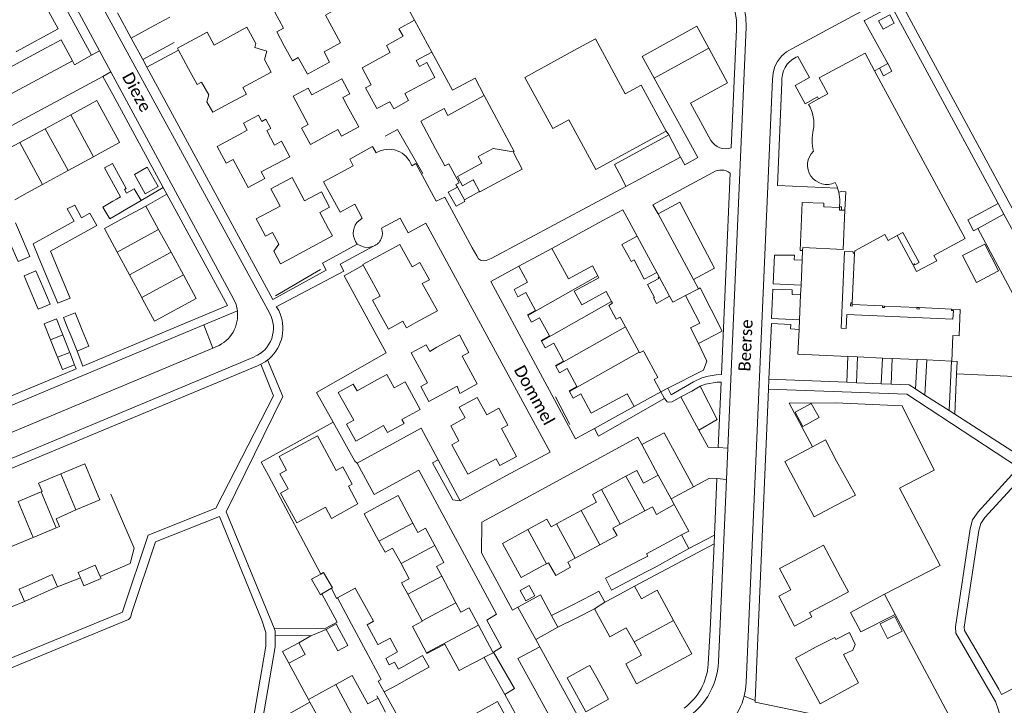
# Model space of a CAD drawing. Extents: x 177628 to 188968, y 384226 to 390673.
# Tile 165 of 256: x 183794 to 183999, y 385150 to 385293. Entities that reach past the tile are written whole.
import ezdxf

# ---------------------------------------------------------------- set-up
doc = ezdxf.new("R2010")
doc.units = 0
for name, color, linetype, lineweight in [('B01_D', 14, 'Continuous', 9), ('B01_F', 14, 'Continuous', 9), ('B01_T', 14, 'Continuous', 9), ('B02_F', 14, 'Continuous', 9), ('B02_T', 14, 'Continuous', 9), ('B07_D', 14, 'Continuous', 9), ('B11_F', 14, 'Continuous', 9), ('B11_S', 14, 'Continuous', 9), ('B14_F', 14, 'Continuous', 9), ('B17_T', 14, 'Continuous', 9), ('T01_F', 253, 'Continuous', 9), ('T01_T', 253, 'Continuous', 9), ('T02_T', 253, 'RASTER', 9), ('T03_F', 253, 'Continuous', 9), ('T03_T', 253, 'Continuous', 9), ('T04_F', 253, 'HAAG', 9), ('T04_T', 253, 'HAAG', 9), ('T05_F', 253, 'Continuous', 9), ('T05_T', 253, 'Continuous', 9), ('T22_F', 253, 'Continuous', 9), ('T22_T', 253, 'Continuous', 9), ('V00_F', 8, 'Continuous', 9), ('V00_T', 8, 'Continuous', 9), ('Z06', 7, 'Continuous', 9)]:
    doc.layers.add(name, color=color, linetype=linetype, lineweight=lineweight)
doc.styles.add('Legend', font='calibri.ttf')
doc.linetypes.add('HAAG', pattern='A,4,-1,[5,TOPOCAD.SHX,S=0.35,R=0,X=-0.35,Y=-0.35],-1', length=6)
doc.linetypes.add('RASTER', pattern='A,4,-1,[4,TOPOCAD.SHX,S=0.5,R=0,X=-0.5,Y=0],-1', length=6)

msp = doc.modelspace()

# ---------------------------------------------------------------- linework, layer by layer
at = {"layer": 'B01_D', "linetype": 'Continuous'}
for points in [[(183803.003, 385198.536), (183807.996, 385200.616), (183811.104, 385193.158), (183806.488, 385191.235)], [(183798.902, 385194.835), (183799.084, 385194.911), (183798.377, 385196.608), (183803.003, 385198.536)], [(183794.093, 385192.832), (183798.902, 385194.835)]]:
    msp.add_lwpolyline(points, dxfattribs=at)
at = {"layer": 'B01_F', "linetype": 'Continuous'}
for points in [[(183885.425, 385258.16), (183885.128, 385258.7), (183885.793, 385259.066)], [(183890.061, 385257.24), (183886.892, 385255.498), (183885.425, 385258.16)], [(183802.264, 385222.927), (183800.876, 385226.386)], [(183803.418, 385227.456), (183804.819, 385223.923)]]:
    msp.add_lwpolyline(points, dxfattribs=at)
at = {"layer": 'B01_T', "linetype": 'Continuous'}
for points in [[(183857.443, 385303.393), (183859.75, 385299.118), (183857.667, 385297.995), (183859.439, 385294.711), (183857.987, 385293.927), (183861.117, 385288.127), (183857.713, 385286.29)], [(183799.742, 385296.01), (183802.436, 385291.097), (183793.778, 385286.351), (183793.724, 385286.449)], [(183849.312, 385291.185), (183847.51, 385294.511), (183850.639, 385296.205)], [(183817.599, 385289.142), (183814.744, 385294.408)], [(183822.519, 385291.823), (183817.599, 385289.142)], [(183840.262, 385290.623), (183834.87, 385287.686), (183833.414, 385290.377), (183831.783, 385289.495)], [(183827.449, 385286.638), (183827.234, 385287.036), (183831.783, 385289.495)], [(183874.147, 385289.512), (183870.666, 385287.612), (183871.468, 385286.143), (183865.614, 385282.948), (183867.531, 385279.436)], [(183928.859, 385269.761), (183923.669, 385279.362), (183920.312, 385277.548), (183914.13, 385288.985), (183909.627, 385286.551)], [(183829.556, 385282.741), (183827.449, 385286.638)], [(183852.368, 385285.105), (183851.125, 385284.432), (183849.438, 385287.545)], [(183909.627, 385286.551), (183899.463, 385280.947), (183902.954, 385274.654)], [(183960.528, 385276.502), (183962.465, 385277.56), (183960.662, 385280.887), (183970.192, 385286.032)], [(183972.17, 385282.367), (183970.192, 385286.032)], [(183841.618, 385277.484), (183840.858, 385278.89), (183846.723, 385282.06), (183845.312, 385284.671)], [(183875.293, 385276.19), (183874.526, 385277.606), (183880.75, 385280.975), (183879.066, 385284.085), (183877.555, 385283.267)], [(183876.89, 385284.487), (183877.555, 385283.267)], [(183829.556, 385282.741), (183831.328, 385279.463), (183832.216, 385279.956), (183833.752, 385277.318), (183833.344, 385275.914), (183834.585, 385273.757), (183838.074, 385275.606)], [(183984.484, 385243.972), (183990.993, 385247.503), (183972.17, 385282.367)], [(183853.034, 385270.413), (183854.426, 385271.161), (183851.271, 385277.04), (183854.403, 385278.721), (183855.153, 385277.323), (183861.381, 385280.666), (183863.047, 385277.562), (183861.626, 385276.799), (183862.502, 385275.075)], [(183871.412, 385275.91), (183868.698, 385274.483), (183866.348, 385278.79), (183867.531, 385279.436)], [(183810.703, 385275.763), (183810.5, 385276.137), (183805.041, 385273.176)], [(183815.119, 385267.62), (183810.703, 385275.763)], [(183841.618, 385277.484), (183838.074, 385275.606)], [(183871.412, 385275.91), (183872.222, 385274.426), (183875.293, 385276.19)], [(183890.998, 385277.179), (183883.45, 385273.082), (183882.693, 385274.481)], [(183890.998, 385277.179), (183897.207, 385265.569), (183897.029, 385265.47)], [(183958.449, 385275.367), (183960.528, 385276.502)], [(183853.034, 385270.413), (183854.897, 385267.01), (183860.595, 385270.128), (183861.364, 385268.723), (183864.915, 385270.666), (183862.502, 385275.075)], [(183879.205, 385272.615), (183882.693, 385274.481)], [(183902.954, 385274.654), (183905.292, 385270.328), (183908.637, 385272.137), (183914.203, 385261.839), (183928.859, 385269.761)], [(183805.041, 385273.176), (183799.757, 385270.311)], [(183844.772, 385271.836), (183844.084, 385273.12), (183840.978, 385271.456), (183841.746, 385270.021), (183840.018, 385269.036)], [(183879.205, 385272.615), (183877.829, 385271.887), (183880.895, 385266.136)], [(183799.757, 385270.311), (183794.474, 385267.446)], [(183848.851, 385267.683), (183847.408, 385266.912), (183845.801, 385269.913)], [(183794.474, 385267.446), (183791.219, 385265.681), (183791.853, 385264.512)], [(183810.721, 385264.991), (183815.221, 385267.431), (183815.119, 385267.62)], [(183840.018, 385269.036), (183835.513, 385266.629), (183837.39, 385263.116), (183838.813, 385263.876), (183841.918, 385258.064), (183845.406, 385259.927), (183844.666, 385261.311), (183850.571, 385264.465), (183848.851, 385267.683)], [(183883.653, 385263.018), (183882.826, 385262.57), (183880.895, 385266.136)], [(183892.884, 385266.219), (183889.782, 385264.539)], [(183809.764, 385264.467), (183804.49, 385261.583)], [(183810.721, 385264.991), (183809.764, 385264.467)], [(183889.782, 385264.539), (183890.545, 385263.131)], [(183804.49, 385261.583), (183799.217, 385258.7)], [(183885.793, 385259.066), (183883.653, 385263.018)], [(183799.217, 385258.7), (183796.027, 385256.955)], [(183853.661, 385255.291), (183852.243, 385257.965)], [(183966.01, 385253.351), (183966.188, 385257.197), (183965.289, 385257.239), (183964.727, 385257.099)], [(183820.666, 385254.233), (183816.263, 385251.843)], [(183823.331, 385249.348), (183820.666, 385254.233)], [(183848.575, 385254.169), (183843.633, 385251.548), (183844.446, 385250.015)], [(183957.205, 385244.994), (183957.231, 385245.58), (183965.631, 385245.19), (183966.01, 385253.351)], [(183964.901, 385253.943), (183964.881, 385253.4), (183965.301, 385253.384)], [(183964.905, 385254.041), (183964.901, 385253.943)], [(183965.301, 385253.384), (183965.325, 385254.034), (183964.905, 385254.041)], [(183816.263, 385251.843), (183812.051, 385249.555), (183814.701, 385244.64)], [(183858.616, 385249.495), (183856.81, 385252.888)], [(183823.331, 385249.348), (183825.904, 385244.632)], [(183844.446, 385250.015), (183845.556, 385247.977)], [(183845.556, 385247.977), (183846.999, 385248.752), (183848.301, 385246.33)], [(183976.854, 385248.082), (183974.975, 385247.062), (183974.298, 385248.31), (183968.041, 385244.904), (183968.005, 385244.397)], [(183980.122, 385242.061), (183980.404, 385242.214), (183980.528, 385241.985), (183981.451, 385242.486), (183978.06, 385248.736), (183976.854, 385248.082)], [(183850.09, 385243), (183848.679, 385242.242), (183847.273, 385244.824), (183848.301, 385246.33)], [(183850.09, 385243), (183853.584, 385244.877)], [(183865.85, 385241.908), (183865.766, 385242.061), (183873.483, 385246.202), (183876.007, 385241.619)], [(183905.073, 385245.435), (183898.192, 385241.7)], [(183906.868, 385242.13), (183905.073, 385245.435)], [(183957.114, 385242.986), (183957.205, 385244.994)], [(183814.701, 385244.64), (183817.251, 385239.911)], [(183825.904, 385244.632), (183828.477, 385239.916)], [(183956.879, 385237.768), (183957.114, 385242.986)], [(183968.005, 385244.397), (183967.686, 385244.42), (183967.704, 385244.679), (183965.925, 385244.765), (183965.197, 385228.831), (183966.266, 385228.783), (183966.4, 385231.71), (183988.466, 385230.701), (183988.548, 385232.479), (183988.158, 385232.497), (183988.181, 385232.817)], [(183984.484, 385243.972), (183985.082, 385242.863), (183980.914, 385240.602), (183980.122, 385242.061)], [(183867.566, 385238.793), (183865.85, 385241.908)], [(183876.808, 385229.984), (183881.272, 385232.442), (183878.148, 385238.115), (183879.604, 385238.917), (183877.625, 385242.51), (183876.007, 385241.619)], [(183898.192, 385241.7), (183900.003, 385238.399)], [(183906.868, 385242.13), (183908.527, 385239.066), (183913.524, 385241.773), (183914.651, 385239.692)], [(183817.251, 385239.911), (183819.801, 385235.183)], [(183828.477, 385239.916), (183831.148, 385235.019), (183822.454, 385230.296), (183819.981, 385234.849)], [(183869.382, 385235.496), (183867.566, 385238.793)], [(183914.651, 385239.692), (183914.859, 385239.309), (183909.73, 385236.531), (183911.281, 385233.668), (183916.393, 385236.437), (183917.495, 385234.403)], [(183900.091, 385231.464), (183900.013, 385231.607), (183901.679, 385232.515), (183899.636, 385236.264), (183898.022, 385235.384), (183897.221, 385236.887), (183900.003, 385238.399)], [(183956.789, 385235.771), (183956.879, 385237.768)], [(183819.801, 385235.183), (183819.981, 385234.849)], [(183956.555, 385230.581), (183956.789, 385235.771)], [(183917.495, 385234.403), (183917.709, 385234.008), (183916.921, 385233.581)], [(183967.527, 385233.758), (183967.517, 385233.438), (183967.197, 385233.448), (183967.217, 385234.098), (183967.537, 385234.082)], [(183967.537, 385234.082), (183967.527, 385233.758)], [(183974.229, 385233.447), (183974.213, 385233.127), (183973.784, 385233.148), (183973.799, 385233.468)], [(183973.799, 385233.468), (183974.229, 385233.447)], [(183981.423, 385233.122), (183981.407, 385232.802), (183980.977, 385232.824), (183980.993, 385233.144)], [(183980.993, 385233.144), (183981.423, 385233.122)], [(183988.181, 385232.817), (183989.978, 385232.725), (183989.727, 385227.255), (183988.458, 385227.313), (183988.214, 385221.993), (183988.155, 385221.996)], [(183874.088, 385230.305), (183871.081, 385228.649), (183869.365, 385231.764)], [(183902.909, 385226.144), (183902.83, 385226.289), (183904.561, 385227.232), (183902.504, 385231.007), (183900.835, 385230.098), (183900.091, 385231.464)], [(183920.375, 385229.135), (183919.279, 385231.159), (183918.454, 385230.712)], [(183956.465, 385228.58), (183956.555, 385230.581)], [(183874.088, 385230.305), (183874.853, 385228.908), (183876.808, 385229.984)], [(183923.235, 385223.855), (183920.375, 385229.135)], [(183966.625, 385222.955), (183956.232, 385223.418), (183956.465, 385228.58)], [(183881.171, 385224.895), (183885.861, 385227.432), (183887.825, 385223.801), (183886.409, 385223.035), (183889.541, 385217.245), (183885.917, 385215.285), (183885.37, 385216.781)], [(183885.37, 385216.781), (183879.53, 385213.594), (183877.829, 385216.712), (183879.234, 385217.479), (183875.839, 385223.702), (183878.945, 385225.396), (183879.71, 385223.993), (183881.171, 385224.895)], [(183905.887, 385220.949), (183905.809, 385221.094), (183907.502, 385222.011), (183905.487, 385225.733), (183903.672, 385224.744), (183902.909, 385226.144)], [(183802.321, 385222.782), (183802.264, 385222.927)], [(183804.863, 385223.811), (183805.867, 385221.233), (183803.317, 385220.239), (183802.321, 385222.782)], [(183804.819, 385223.923), (183804.863, 385223.811)], [(183923.329, 385223.682), (183923.235, 385223.855)], [(183924.252, 385223.861), (183924.108, 385224.113)], [(183968.641, 385222.865), (183966.625, 385222.955)], [(183973.796, 385222.635), (183968.641, 385222.865)], [(183975.824, 385222.545), (183973.796, 385222.635)], [(183981.007, 385222.314), (183975.824, 385222.545)], [(183983.02, 385222.224), (183981.007, 385222.314)], [(183908.748, 385215.664), (183908.663, 385215.82), (183910.278, 385216.695), (183908.249, 385220.441), (183906.636, 385219.567), (183905.887, 385220.949)], [(183988.155, 385221.996), (183983.02, 385222.224)], [(183868.854, 385218.158), (183870.779, 385219.201), (183872.282, 385216.428)], [(183873.918, 385209.854), (183874.366, 385209.048), (183870.893, 385207.119), (183870.085, 385208.575), (183864.327, 385205.378), (183862.4, 385208.848), (183863.904, 385209.682), (183860.68, 385215.488), (183863.779, 385217.209), (183864.571, 385215.781), (183868.854, 385218.158)], [(183874.546, 385217.664), (183877.686, 385211.911), (183873.918, 385209.854)], [(183926.324, 385218.15), (183927.711, 385215.588)], [(183891.524, 385210.854), (183889.573, 385214.445), (183885.807, 385212.414), (183887.042, 385210.17)], [(183922.173, 385212.588), (183920.751, 385215.213), (183913.272, 385211.162), (183911.102, 385215.167), (183909.49, 385214.294), (183908.748, 385215.664)], [(183927.711, 385215.588), (183922.173, 385212.588)], [(183885.932, 385201.547), (183887.603, 385198.479), (183893.505, 385201.692), (183894.273, 385200.281), (183897.752, 385202.176), (183894.608, 385207.95), (183895.949, 385208.679), (183894.023, 385212.215), (183891.524, 385210.854)], [(183887.042, 385210.17), (183884.048, 385208.532), (183885.754, 385205.398)], [(183848.398, 385202.185), (183856.37, 385206.439)], [(183862.786, 385195.991), (183863.575, 385196.412), (183861.65, 385200.019), (183860.207, 385199.249), (183856.37, 385206.439)], [(183885.754, 385205.398), (183884.276, 385204.588), (183885.932, 385201.547)], [(183964.049, 385191.962), (183959.595, 385189.598), (183953.484, 385201.113), (183959.237, 385204.165)], [(183959.237, 385204.165), (183961.935, 385205.596), (183964.28, 385201.176)], [(183964.28, 385201.176), (183968.189, 385194.114), (183964.049, 385191.962)], [(183849.917, 385199.34), (183848.502, 385198.585), (183850.289, 385195.453)], [(183915.38, 385195.271), (183920.477, 385198.048)], [(183927.175, 385198.305), (183924.138, 385196.651), (183922.714, 385199.266), (183920.477, 385198.048)], [(183929.884, 385193.331), (183927.175, 385198.305)], [(183862.786, 385195.991), (183864.759, 385192.335), (183859.291, 385189.298)], [(183868.692, 385191.671), (183873.121, 385194.029), (183876.167, 385188.306)], [(183911.142, 385190.916), (183914.351, 385192.664), (183913.491, 385194.242), (183915.38, 385195.271)], [(183855.077, 385190), (183858.034, 385191.618)], [(183868.692, 385191.671), (183866.048, 385190.261), (183869.138, 385184.565)], [(183926.826, 385190.128), (183925.971, 385191.713), (183924.392, 385190.861)], [(183926.826, 385190.128), (183930.512, 385192.179)], [(183930.512, 385192.179), (183929.884, 385193.331)], [(183806.114, 385191.069), (183801.998, 385189.236), (183802.688, 385187.593), (183802.033, 385187.318)], [(183806.488, 385191.235), (183806.114, 385191.069)], [(183906.044, 385188.139), (183911.142, 385190.916)], [(183924.392, 385190.861), (183919.284, 385188.104)], [(183876.167, 385188.306), (183877.195, 385186.374), (183878.831, 385187.245), (183880.755, 385183.631)], [(183900.078, 385186.956), (183904.036, 385189.112), (183904.904, 385187.518), (183906.044, 385188.139)], [(183919.284, 385188.104), (183917.774, 385187.289), (183918.621, 385185.719), (183915.029, 385183.78)], [(183802.033, 385187.318), (183797.23, 385185.302)], [(183902.994, 385179.352), (183898.667, 385176.994), (183894.805, 385184.083), (183900.078, 385186.956)], [(183797.23, 385185.302), (183792.426, 385183.287)], [(183869.138, 385184.565), (183870.391, 385182.256), (183871.979, 385183.118), (183873.73, 385179.891)], [(183880.755, 385183.631), (183882.636, 385180.096), (183881.12, 385179.289), (183882.191, 385177.278)], [(183915.029, 385183.78), (183909.92, 385181.023)], [(183956.755, 385181.176), (183961.559, 385183.693), (183965.064, 385177.082)], [(183873.73, 385179.891), (183875.429, 385176.759), (183873.851, 385175.904), (183875.141, 385173.525)], [(183902.994, 385179.352), (183903.943, 385179.861)], [(183903.943, 385179.861), (183904.365, 385180.088)], [(183909.92, 385181.023), (183908.379, 385180.191)], [(183956.755, 385181.176), (183952.425, 385178.89), (183954.781, 385174.428), (183952.26, 385173.097), (183955.52, 385166.921), (183959.108, 385168.804)], [(183882.191, 385177.278), (183885.143, 385171.732)], [(183917.85, 385172.81), (183922.275, 385175.216)], [(183922.275, 385175.216), (183923.704, 385172.588), (183926.962, 385174.36), (183930.392, 385168.053)], [(183875.141, 385173.525), (183878.137, 385168.003)], [(183885.143, 385171.732), (183886.181, 385169.781), (183887.897, 385170.694), (183889.81, 385167.099)], [(183964.07, 385172.59), (183958.63, 385169.706), (183959.108, 385168.804)], [(183878.137, 385168.003), (183878.186, 385167.913)], [(183889.81, 385167.099), (183892.816, 385161.45)], [(183920.431, 385159.057), (183922.694, 385154.895), (183934.157, 385161.13), (183930.392, 385168.053)], [(183882.816, 385163.172), (183885.812, 385157.651), (183888.437, 385159.024)], [(183964.128, 385164.094), (183963.89, 385164.559), (183960.032, 385162.573)], [(183892.816, 385161.45), (183892.856, 385161.376), (183891.074, 385160.427)], [(183960.032, 385162.573), (183955.697, 385160.222), (183960.827, 385150.761), (183968.856, 385155.115), (183966.446, 385159.559)], [(183966.446, 385159.559), (183965.714, 385160.99)], [(183888.437, 385159.024), (183891.021, 385160.399)], [(183891.021, 385160.399), (183891.074, 385160.427)], [(183866.787, 385150.757), (183868.981, 385151.951)], [(183868.981, 385151.951), (183870.469, 385149.014)], [(183891.021, 385142.569), (183891.893, 385140.974), (183897.655, 385144.141), (183893.767, 385151.213), (183889.413, 385148.819)]]:
    msp.add_lwpolyline(points, dxfattribs=at)
for centre, radius, start, end in [((183951.912, 385271.405), 7.644, 349.59475, 31.21686), ((183955.86, 385254.965), 9.12, 19.21204, 27.04011), ((183955.75, 385254.93), 9.235, 13.58506, 19.19402)]:
    msp.add_arc(centre, radius, start, end, dxfattribs=at)
at = {"layer": 'B01_T', "linetype": 'Continuous', "extrusion": (0, 0, -1)}
for centre, radius, start, end in [((-183967.736, 385267.932), 8.565, 344.49778, 14.14245), ((-183962.246, 385262.731), 4.015, 244.3703, 46.49064)]:
    msp.add_arc(centre, radius, start, end, dxfattribs=at)
at = {"layer": 'B02_F', "linetype": 'Continuous'}
for points in [[(183793.556, 385250.733), (183795.005, 385247.35)], [(183795.005, 385247.35), (183796.543, 385243.758)], [(183798.448, 385243.482), (183797.262, 385246.36)], [(183801.041, 385237.188), (183798.448, 385243.482)], [(183797.83, 385240.751), (183799.256, 385237.421)], [(183799.256, 385237.421), (183800.807, 385233.8)], [(183802.348, 385234.016), (183801.041, 385237.188)], [(183802.095, 385230.792), (183803.418, 385227.456)], [(183800.876, 385226.386), (183799.526, 385229.749)], [(183857.239, 385173.595), (183856.956, 385173.432), (183855.109, 385176.626), (183857.013, 385177.727)], [(183857.013, 385177.727), (183857.6, 385178.066)], [(183900.385, 385175.333), (183898.51, 385174.336), (183899.651, 385172.188), (183901.526, 385173.185)], [(183859.244, 385174.755), (183857.239, 385173.595)], [(183859.447, 385174.872), (183859.244, 385174.755)], [(183863.435, 385167.293), (183860.497, 385172.764)], [(183909.143, 385171.208), (183905.019, 385169.136)], [(183905.019, 385169.136), (183906.335, 385166.685)], [(183866.407, 385161.76), (183863.435, 385167.293)], [(183906.335, 385166.685), (183910.391, 385168.722)], [(183869.55, 385155.908), (183866.407, 385161.76)], [(183870.226, 385153.239), (183868.936, 385155.459), (183869.603, 385155.808), (183869.55, 385155.908)]]:
    msp.add_lwpolyline(points, dxfattribs=at)
at = {"layer": 'B02_T', "linetype": 'Continuous'}
for points in [[(183975.332, 385293.985), (183973.013, 385292.733), (183973.949, 385291), (183976.272, 385292.254), (183975.332, 385293.985)], [(183973.167, 385282.914), (183974.027, 385281.322), (183975.769, 385282.263), (183974.903, 385283.852)], [(183974.903, 385283.852), (183973.167, 385282.914)], [(183819.683, 385255.393), (183818.252, 385257.837), (183816.636, 385256.891)], [(183813.826, 385255.246), (183811.745, 385254.028), (183813.185, 385251.588), (183815.313, 385252.834)], [(183813.826, 385255.246), (183814.538, 385255.663)], [(183814.538, 385255.663), (183815.37, 385256.15)], [(183815.89, 385253.172), (183819.683, 385255.393)], [(183815.313, 385252.834), (183815.89, 385253.172)], [(183922.811, 385247.952), (183919.644, 385246.24), (183921.187, 385243.386)], [(183924.321, 385245.157), (183922.811, 385247.952)], [(183926.89, 385240.403), (183924.321, 385245.157)], [(183921.187, 385243.386), (183921.563, 385242.69)], [(183924.296, 385239.001), (183926.89, 385240.403)], [(183929.562, 385235.459), (183927.383, 385239.49)], [(183935.586, 385237.019), (183932.864, 385235.629)], [(183935.592, 385225.637), (183940.517, 385228.225), (183935.942, 385237.201), (183935.586, 385237.019)], [(183806.905, 385229.778), (183805.973, 385232.058), (183803.526, 385231.058), (183804.464, 385228.764)], [(183804.464, 385228.764), (183805.115, 385227.171)], [(183807.45, 385228.445), (183806.905, 385229.778)], [(183808.826, 385225.079), (183807.45, 385228.445)], [(183805.115, 385227.171), (183806.379, 385224.079)], [(183806.379, 385224.079), (183808.826, 385225.079)], [(183928.244, 385183.789), (183932.023, 385185.859)], [(183932.023, 385185.859), (183933.581, 385183.016)], [(183925.023, 385181.451), (183924.785, 385181.894), (183928.244, 385183.789)], [(183933.581, 385183.016), (183929.795, 385180.942)], [(183929.795, 385180.942), (183926.32, 385179.037)], [(183799.015, 385176.669), (183800.543, 385177.35)], [(183800.543, 385177.35), (183801.159, 385177.624), (183802.286, 385175.095)], [(183795.434, 385172.044), (183794.308, 385174.573), (183795.783, 385175.23)], [(183795.783, 385175.23), (183799.015, 385176.669)], [(183800.238, 385174.183), (183796.848, 385172.674)], [(183801.608, 385174.793), (183800.238, 385174.183)], [(183802.286, 385175.095), (183801.608, 385174.793)], [(183913.476, 385173.385), (183909.143, 385171.208)], [(183976.453, 385169.283), (183969.279, 385165.702), (183967.163, 385169.726), (183974.236, 385173.519)], [(183974.236, 385173.519), (183976.453, 385169.283)], [(183796.848, 385172.674), (183795.434, 385172.044)], [(183910.391, 385168.722), (183913.948, 385170.509)], [(183862.652, 385162.867), (183860.581, 385161.743), (183858.76, 385165.095)], [(183850.411, 385159.195), (183849.097, 385161.629), (183852.481, 385163.455)], [(183852.481, 385163.455), (183853.794, 385161.022), (183850.411, 385159.195)], [(183874.923, 385158.936), (183873.172, 385157.949)], [(183876.252, 385156.546), (183879.54, 385158.394), (183878.195, 385160.78), (183874.923, 385158.936)], [(183912.513, 385158.47), (183908.236, 385156.114), (183912.105, 385149.094), (183916.87, 385151.72), (183914.445, 385156.12)], [(183914.445, 385156.12), (183913.001, 385158.739), (183912.513, 385158.47)], [(183873, 385154.719), (183876.252, 385156.546)]]:
    msp.add_lwpolyline(points, dxfattribs=at)
at = {"layer": 'B07_D', "linetype": 'Continuous'}
for points in [[(183805.041, 385273.176), (183809.764, 385264.467)], [(183799.757, 385270.311), (183804.49, 385261.583)], [(183794.474, 385267.446), (183799.217, 385258.7)], [(183823.331, 385249.348), (183814.701, 385244.64)], [(183825.904, 385244.632), (183817.251, 385239.911)], [(183828.477, 385239.916), (183819.801, 385235.183)], [(183900.091, 385231.464), (183914.651, 385239.692)], [(183902.909, 385226.144), (183917.495, 385234.403)], [(183905.887, 385220.949), (183920.375, 385229.135)], [(183800.876, 385226.386), (183803.418, 385227.456)], [(183802.321, 385222.782), (183804.863, 385223.811)], [(183908.748, 385215.664), (183923.235, 385223.855)], [(183806.114, 385191.069), (183803.003, 385198.536)], [(183924.392, 385190.861), (183920.477, 385198.048)], [(183802.033, 385187.318), (183798.902, 385194.835)], [(183919.284, 385188.104), (183915.38, 385195.271)], [(183797.23, 385185.302), (183794.093, 385192.832)], [(183915.029, 385183.78), (183911.142, 385190.916)], [(183876.167, 385188.306), (183869.138, 385184.565)], [(183909.92, 385181.023), (183906.044, 385188.139)], [(183903.943, 385179.861), (183900.078, 385186.956)], [(183880.755, 385183.631), (183873.73, 385179.891)], [(183882.191, 385177.278), (183875.141, 385173.525)], [(183885.143, 385171.732), (183878.137, 385168.003)], [(183913.948, 385170.509), (183916.089, 385171.853)], [(183889.81, 385167.099), (183878.993, 385161.341)], [(183922.173, 385163.646), (183930.392, 385168.053)], [(183860.143, 385154.75), (183866.29, 385143.393)]]:
    msp.add_lwpolyline(points, dxfattribs=at)
at = {"layer": 'B11_F', "linetype": 'Continuous'}
for points in [[(183876.553, 385292.858), (183873.28, 385291.101), (183874.147, 385289.512)], [(183880.116, 385286.218), (183876.553, 385292.858)], [(183876.89, 385284.487), (183880.116, 385286.218)], [(183890.545, 385263.131), (183885.464, 385260.371), (183886.533, 385258.433), (183888.74, 385259.654), (183888.83, 385259.476)], [(183890.061, 385257.24), (183888.83, 385259.476)], [(183858.616, 385249.495), (183859.458, 385248.056), (183853.584, 385244.877)], [(183924.252, 385223.861), (183927.093, 385218.598), (183926.324, 385218.15)], [(183917.85, 385172.81), (183916.089, 385171.853)], [(183860.143, 385154.75), (183854.476, 385151.652)], [(183854.476, 385151.652), (183854.786, 385151.082)], [(183854.786, 385151.082), (183856.808, 385147.371)]]:
    msp.add_lwpolyline(points, dxfattribs=at)
at = {"layer": 'B11_S', "linetype": 'Continuous'}
for points in [[(183825.652, 385293.523), (183822.519, 385291.823)], [(183840.262, 385290.623), (183841.692, 385291.402), (183843.548, 385288.028), (183843.323, 385287.176), (183845.794, 385286.432), (183845.312, 385284.671)], [(183849.438, 385287.545), (183847.875, 385290.425), (183849.312, 385291.185)], [(183852.368, 385285.105), (183854.241, 385281.647), (183858.876, 385284.143), (183857.713, 385286.29)], [(183845.801, 385269.913), (183846.631, 385270.356), (183845.605, 385272.28), (183844.772, 385271.836)], [(183897.029, 385265.47), (183892.884, 385266.219)], [(183848.575, 385254.169), (183846.643, 385257.811), (183851.077, 385260.164), (183852.243, 385257.965)], [(183853.661, 385255.291), (183857.187, 385257.169), (183858.88, 385253.99), (183856.81, 385252.888)], [(183796.027, 385256.955), (183793.45, 385255.5)], [(183869.382, 385235.496), (183867.786, 385234.63), (183869.365, 385231.764)], [(183916.921, 385233.581), (183918.454, 385230.712)], [(183923.329, 385223.682), (183924.108, 385224.113)], [(183872.282, 385216.428), (183874.546, 385217.664)], [(183848.398, 385202.185), (183849.917, 385199.34)], [(183855.077, 385190), (183852.049, 385188.343), (183848.651, 385194.557), (183850.289, 385195.453)], [(183859.291, 385189.298), (183858.034, 385191.618)], [(183908.379, 385180.191), (183908.949, 385179.134), (183905.9, 385177.396), (183904.365, 385180.088)], [(183964.07, 385172.59), (183966.735, 385174.021), (183965.064, 385177.082)], [(183913.948, 385170.509), (183917.102, 385164.67), (183920.534, 385166.553), (183922.173, 385163.646)], [(183878.186, 385167.913), (183876.079, 385166.785), (183878.993, 385161.341)], [(183964.128, 385164.094), (183966.949, 385165.586), (183968.123, 385163.109), (183967.634, 385161.916), (183965.714, 385160.99)], [(183878.993, 385161.341), (183879.082, 385161.174), (183882.816, 385163.172)], [(183922.173, 385163.646), (183923.745, 385160.86), (183920.431, 385159.057)], [(183866.787, 385150.757), (183863.561, 385156.628), (183860.143, 385154.75)]]:
    msp.add_lwpolyline(points, dxfattribs=at)
at = {"layer": 'B14_F', "linetype": 'Continuous'}
for points in [[(183813.725, 385263.081), (183812.069, 385262.14)], [(183815.37, 385256.15), (183812.069, 385262.14)], [(183813.725, 385263.081), (183816.61, 385257.855), (183816.232, 385257.639), (183816.636, 385256.891)], [(183820.555, 385256.782), (183823.2, 385258.279), (183820.924, 385262.3), (183818.279, 385260.803), (183820.555, 385256.782)], [(183803.91, 385250.046), (183805.746, 385251.064), (183804.345, 385253.627), (183805.884, 385254.436), (183807.264, 385251.791), (183809.02, 385252.776), (183810.465, 385250.215), (183805.361, 385247.371)], [(183797.262, 385246.36), (183803.91, 385250.046)], [(183805.361, 385247.371), (183800.828, 385244.845)], [(183792.559, 385246.32), (183794.136, 385242.707), (183796.543, 385243.758)], [(183800.828, 385244.845), (183803.489, 385238.524)], [(183993.331, 385238.358), (183990.443, 385243.913), (183995.063, 385246.314), (183997.95, 385240.759), (183993.331, 385238.358)], [(183921.563, 385242.69), (183922.182, 385243.042), (183924.296, 385239.001)], [(183797.83, 385240.751), (183795.393, 385239.739), (183796.787, 385236.382)], [(183929.562, 385235.459), (183926.817, 385233.972), (183926.2, 385235.111), (183926.399, 385235.22), (183924.951, 385237.892), (183927.291, 385239.16), (183927.174, 385239.377), (183927.383, 385239.49)], [(183803.489, 385238.524), (183804.933, 385235.094), (183802.348, 385234.016)], [(183796.787, 385236.382), (183798.292, 385232.756), (183800.807, 385233.8)], [(183932.864, 385235.629), (183935.843, 385229.91), (183933.897, 385228.89), (183935.592, 385225.637)], [(183799.526, 385229.749), (183802.095, 385230.792)], [(183958.996, 385213.207), (183960.616, 385210.267), (183957.264, 385208.421), (183955.644, 385211.361), (183958.996, 385213.207)], [(183923.379, 385180.587), (183925.023, 385181.451)], [(183807.056, 385176.908), (183806.567, 385178.046), (183810.15, 385179.587), (183811.184, 385177.183)], [(183918.24, 385177.886), (183923.379, 385180.587)], [(183857.6, 385178.066), (183859.447, 385174.872)], [(183919.553, 385175.475), (183917.51, 385174.399), (183916.244, 385176.837), (183918.24, 385177.886)], [(183924.69, 385178.179), (183919.553, 385175.475)], [(183926.32, 385179.037), (183924.69, 385178.179)], [(183811.184, 385177.183), (183811.357, 385176.781), (183807.774, 385175.24), (183807.056, 385176.908)], [(183900.385, 385175.333), (183901.526, 385173.185)], [(183867.213, 385169.305), (183864.186, 385174.766), (183860.497, 385172.764)], [(183916.089, 385171.853), (183914.853, 385174.148), (183913.476, 385173.385)], [(183868.927, 385163.101), (183866.68, 385167.167), (183867.988, 385167.906), (183867.213, 385169.305)], [(183862.652, 385162.867), (183860.847, 385166.229), (183860.24, 385167.36), (183858.16, 385166.182)], [(183976.399, 385168.881), (183977.905, 385165.838), (183974.822, 385164.312), (183973.316, 385167.355), (183976.399, 385168.881)], [(183858.16, 385166.182), (183858.76, 385165.095)], [(183868.957, 385163.048), (183868.927, 385163.101)], [(183870.544, 385160.176), (183872.98, 385161.558), (183871.471, 385164.367), (183868.957, 385163.048)], [(183873.172, 385157.949), (183872.376, 385159.425), (183871.281, 385158.843), (183870.544, 385160.176)], [(183873, 385154.719), (183870.226, 385153.239)]]:
    msp.add_lwpolyline(points, dxfattribs=at)
at = {"layer": 'B17_T', "linetype": 'Continuous'}
for points in [[(183964.94, 385255.069), (183964.905, 385254.041)], [(183966.01, 385253.351), (183965.301, 385253.384)], [(183980.122, 385242.061), (183976.854, 385248.082)], [(183968.005, 385244.397), (183967.537, 385234.082)], [(183967.527, 385233.758), (183973.799, 385233.468)], [(183974.229, 385233.447), (183980.993, 385233.144)], [(183981.423, 385233.122), (183988.181, 385232.817)]]:
    msp.add_lwpolyline(points, dxfattribs=at)
at = {"layer": 'B17_T', "linetype": 'Continuous', "extrusion": (0, 0, -1)}
msp.add_arc((-183955.746, 385255.13), 9.194, 167.63709, 180.3831, dxfattribs=at)
at = {"layer": 'T01_F', "linetype": 'Continuous'}
for points in [[(183876.553, 385292.858), (183873.83, 385297.838)], [(183826.585, 385288.236), (183820.019, 385284.683)], [(183884.427, 385278.314), (183880.116, 385286.218)]]:
    msp.add_lwpolyline(points, dxfattribs=at)
at = {"layer": 'T01_T', "linetype": 'Continuous'}
for points in [[(183820.019, 385284.683), (183817.599, 385289.142)], [(183922.811, 385247.952), (183919.84, 385253.45), (183915.683, 385251.193)], [(183868.981, 385151.951), (183868.719, 385152.435)]]:
    msp.add_lwpolyline(points, dxfattribs=at)
at = {"layer": 'T02_T', "linetype": 'RASTER'}
for points in [[(183794.891, 385215.669), (183803.912, 385219.44)], [(183922.173, 385212.588), (183917.524, 385210)]]:
    msp.add_lwpolyline(points, dxfattribs=at)
at = {"layer": 'T03_F', "linetype": 'Continuous'}
for points in [[(183993.608, 385249.54), (184010.317, 385218.404), (183989.22, 385219.375)], [(183859.596, 385209.301), (183856.177, 385215.459)], [(183908.823, 385208.81), (183905.859, 385214.577)], [(183917.524, 385210), (183913.96, 385208.01)], [(183846.195, 385198.182), (183844.614, 385200.996), (183859.596, 385209.301)], [(183864.62, 385200.78), (183864.117, 385201.159), (183859.596, 385209.301)], [(183930.512, 385192.179), (183933.572, 385186.628), (183932.023, 385185.859)]]:
    msp.add_lwpolyline(points, dxfattribs=at)
at = {"layer": 'T03_T', "linetype": 'Continuous'}
for points in [[(183883.551, 385257.129), (183885.425, 385258.16)], [(183912.026, 385206.944), (183913.96, 385208.01)], [(183905.019, 385169.136), (183902.699, 385173.426)], [(183906.335, 385166.685), (183901.729, 385164.113)]]:
    msp.add_lwpolyline(points, dxfattribs=at)
at = {"layer": 'T04_F', "linetype": 'HAAG'}
for points in [[(183827.449, 385286.638), (183820.875, 385283.105)], [(183890.998, 385277.179), (183889.146, 385280.816), (183884.427, 385278.314)], [(183878.225, 385261.021), (183872.998, 385270.159), (183870.446, 385268.737)], [(183890.061, 385257.24), (183890.109, 385257.152), (183898.908, 385261.9), (183897.029, 385265.47)], [(183819.683, 385255.393), (183824.284, 385258.057)], [(183847.654, 385235.582), (183856.944, 385241.019)], [(183856.177, 385215.459), (183870.599, 385223.739)], [(183954.416, 385213.229), (183964.068, 385213.339), (183977.875, 385212.704), (183984.547, 385199.307)], [(183857.013, 385177.727), (183846.195, 385198.182)], [(183922.275, 385175.216), (183938.785, 385184.013)]]:
    msp.add_lwpolyline(points, dxfattribs=at)
at = {"layer": 'T04_T', "linetype": 'HAAG'}
for points in [[(183824.284, 385258.057), (183813.784, 385277.382)], [(183915.683, 385251.193), (183905.073, 385245.435)], [(183807.556, 385220.964), (183824.914, 385228.221)]]:
    msp.add_lwpolyline(points, dxfattribs=at)
at = {"layer": 'T05_F', "linetype": 'Continuous'}
for points in [[(183886.853, 385255.362), (183886.961, 385255.151), (183885.192, 385254.236), (183883.551, 385257.129)], [(183870.599, 385223.739), (183861.864, 385239.737), (183865.85, 385241.908)], [(183929.198, 385216.336), (183936.63, 385220.076), (183937.311, 385221.976), (183935.592, 385225.637)], [(183927.711, 385215.588), (183929.198, 385216.336)], [(183959.237, 385204.165), (183954.416, 385213.229)], [(183886.04, 385192.95), (183881.47, 385201.5)], [(183984.547, 385199.307), (183977.377, 385195.561), (183985.837, 385179.494), (183974.236, 385173.519)], [(183811.184, 385177.183), (183817.405, 385179.942), (183818.249, 385183.135), (183813.422, 385194.335)], [(183802.286, 385175.095), (183807.056, 385176.908)], [(183860.497, 385172.764), (183860.321, 385172.669), (183859.244, 385174.755)], [(183795.434, 385172.044), (183792.72, 385170.893)], [(183989.288, 385142.442), (183989.667, 385144.54), (183976.453, 385169.283)], [(183854.992, 385164.852), (183858.16, 385166.182)], [(183852.481, 385163.455), (183854.992, 385164.852)], [(183854.476, 385151.652), (183850.411, 385159.195)], [(183870.226, 385153.239), (183876.745, 385141.541)], [(183852.029, 385142.682), (183850.804, 385142.566), (183848.081, 385147.375), (183854.786, 385151.082)]]:
    msp.add_lwpolyline(points, dxfattribs=at)
at = {"layer": 'T05_T', "linetype": 'Continuous'}
for points in [[(183799.927, 385287.103), (183794.694, 385284.291)], [(183794.694, 385284.291), (183788.351, 385280.883)], [(183877.91, 385208.03), (183881.47, 385201.5)], [(183886.04, 385192.95), (183895.53, 385198.11)]]:
    msp.add_lwpolyline(points, dxfattribs=at)
at = {"layer": 'T22_F', "linetype": 'Continuous'}
for points in [[(183991.586, 385251.326), (183992.733, 385249.06)], [(183989.339, 385221.943), (183988.155, 385221.996)]]:
    msp.add_lwpolyline(points, dxfattribs=at)
at = {"layer": 'T22_T', "linetype": 'Continuous'}
for points in [[(183820.875, 385283.105), (183820.019, 385284.683)], [(183825.019, 385256.704), (183824.284, 385258.057)], [(183938.864, 385185.81), (183938.785, 385184.013)]]:
    msp.add_lwpolyline(points, dxfattribs=at)
at = {"layer": 'V00_F', "linetype": 'Continuous'}
for points in [[(183809.36, 385285.56), (183811.037, 385286.488)], [(183926.356, 385280.81), (183937.69, 385287.014)], [(183785.135, 385273.55), (183805.412, 385284.427)], [(183811.72, 385281.18), (183813.413, 385282.095)], [(183920.478, 385258.306), (183931.853, 385264.39)], [(183919.52, 385260.15), (183920.478, 385258.306)], [(183888.54, 385245.57), (183889.45, 385243.871), (183889.823, 385243.248), (183890.228, 385242.965), (183890.778, 385242.816), (183891.409, 385242.875), (183892.437, 385243.308), (183920.478, 385258.306)], [(183820.666, 385254.233), (183825.019, 385256.704)], [(183934.55, 385238.96), (183927.17, 385252.58)], [(183832.741, 385229.535), (183834.628, 385224.697)], [(183806.379, 385224.079), (183807.556, 385220.964)], [(183844.568, 385221.329), (183847.175, 385214.803), (183835.191, 385191.451), (183821.124, 385185.831), (183815.967, 385170.283), (183815.839, 385169.814), (183791.087, 385159.613), (183786.492, 385152.298)], [(183805.867, 385221.233), (183806.194, 385220.394)], [(183845.989, 385222.255), (183849.127, 385214.625), (183837.351, 385190.685), (183847.344, 385166.481)], [(183940.316, 385219.223), (183939.201, 385219.117), (183937.597, 385218.87), (183936.267, 385218.511), (183934.53, 385217.66), (183929.87, 385215.005), (183929.198, 385216.336)], [(183931.89, 385214.53), (183934.154, 385215.776), (183935.907, 385216.782)], [(183935.907, 385216.782), (183939.461, 385209.872), (183935.645, 385207.665)], [(183935.907, 385216.782), (183937.048, 385217.166), (183939.459, 385217.64), (183940.246, 385217.637)], [(183928.526, 385214.239), (183914.783, 385206.407)], [(183927.711, 385215.588), (183928.526, 385214.239)], [(183930.075, 385213.543), (183929.397, 385213.441), (183929.061, 385213.516), (183928.835, 385213.778), (183928.526, 385214.239)], [(183934.492, 385195.833), (183928.41, 385207.102), (183923.766, 385204.637)], [(183997.017, 385138.011), (183998.242, 385148.368), (183997.945, 385149.46), (183997.275, 385151.195), (183996.371, 385152.859), (183989.092, 385165.427), (183988.967, 385166.749), (183992.029, 385187.134), (183992.542, 385189.025), (183993.677, 385190.632), (184002.102, 385199.844)], [(184026.252, 385166.875), (183998.571, 385152.67), (183997.978, 385153.761), (183990.889, 385166.002), (183990.823, 385166.698), (183993.836, 385186.754), (183994.236, 385188.227), (183995.116, 385189.474), (184003.661, 385198.817)], [(183840.862, 385134.876), (183845.645, 385162.721), (183845.635, 385165.59), (183844.797, 385168.112), (183835.958, 385189.708), (183822.652, 385184.392), (183817.789, 385169.732), (183817.502, 385168.681), (183817.046, 385168.253), (183792.375, 385158.085), (183787.957, 385151.054)], [(183890.49, 385188.53), (183890.437, 385182.139)], [(183933.581, 385183.016), (183938.864, 385185.81)], [(183842.711, 385134.394), (183847.549, 385162.562), (183847.54, 385164.978)], [(183847.54, 385164.978), (183847.537, 385165.901), (183847.344, 385166.481)], [(183897.983, 385160.14), (183906.66, 385144.47)]]:
    msp.add_lwpolyline(points, dxfattribs=at)
at = {"layer": 'V00_T', "linetype": 'Continuous'}
for points in [[(183778.404, 385332.595), (183782.117, 385334.6), (183784.127, 385331.702), (183809.36, 385285.56)], [(183811.037, 385286.488), (183785.097, 385334.453)], [(183955.078, 385286.969), (184017.451, 385320.685)], [(183846.422, 385231.886), (183805.241, 385307.48)], [(183977.5, 385296.83), (183999.96, 385255.293), (184008.09, 385240.35), (184023.05, 385232.09), (184043.44, 385242.89)], [(183943.45, 385290.99), (183943.478, 385292.95), (183943.13, 385294.879)], [(183945.039, 385295.451), (183945.419, 385293.459), (183945.46, 385291.431)], [(183975.67, 385295.81), (183970.08, 385292.801)], [(183997.851, 385254.786), (183975.67, 385295.81)], [(183970.08, 385292.801), (183969.996, 385292.755)], [(183969.996, 385292.755), (183974.903, 385283.852)], [(183926.356, 385280.81), (183923.88, 385285.31), (183935.2, 385291.63), (183937.69, 385287.014)], [(183945.46, 385291.431), (183941.637, 385203.873)], [(183942.369, 385266.299), (183943.45, 385290.99)], [(183805.412, 385284.427), (183803.03, 385288.77), (183799.927, 385287.103)], [(183813.413, 385282.095), (183811.037, 385286.488)], [(183937.69, 385287.014), (183941.56, 385279.84), (183933.89, 385275.64), (183938.15, 385267.83)], [(183809.36, 385285.56), (183805.86, 385283.61), (183805.412, 385284.427)], [(183956.212, 385285.334), (183958.639, 385280.949), (183955.646, 385279.32), (183957.714, 385275.495), (183960.31, 385276.915), (183960.528, 385276.502)], [(183956.212, 385285.334), (183955.89, 385285.16)], [(183838.912, 385234.945), (183813.413, 385282.095)], [(183864.62, 385246.32), (183857.37, 385242.36), (183858.18, 385240.87), (183847.08, 385234.81), (183820.875, 385283.105)], [(183950.93, 385280.57), (183951.051, 385281.821), (183951.391, 385283.031)], [(183973.167, 385282.914), (183972.17, 385282.367)], [(183811.72, 385281.18), (183788.12, 385268.481)], [(183811.72, 385281.18), (183813.784, 385277.382)], [(183931.853, 385264.39), (183932.69, 385262.8), (183935.44, 385264.3), (183926.356, 385280.81)], [(183950.93, 385280.57), (183945.502, 385155.173), (183945.368, 385153.756), (183945.086, 385152.361)], [(183952.9, 385279.961), (183951.96, 385258.48)], [(183928.859, 385269.761), (183929.41, 385269.03)], [(183929.41, 385269.03), (183918.09, 385262.83), (183919.52, 385260.15)], [(183929.41, 385269.03), (183931.853, 385264.39)], [(183868.55, 385265.28), (183867.79, 385266.58), (183863.07, 385263.96), (183863.74, 385262.62), (183857.62, 385259.25), (183861.06, 385252.95), (183864.1, 385254.59), (183865.66, 385251.7), (183864.545, 385250.8)], [(183888.54, 385245.57), (183882.85, 385256.04), (183881.04, 385255.21), (183876.81, 385263.08), (183875.949, 385262.552)], [(183938.571, 385261.231), (183926.1, 385254.49), (183927.17, 385252.58)], [(183940.316, 385219.223), (183942.15, 385261.07)], [(183951.96, 385258.48), (183964.472, 385257.966)], [(183824.914, 385228.221), (183837.61, 385233.53), (183825.019, 385256.704)], [(183927.17, 385252.58), (183931.67, 385255.02), (183938.866, 385241.323), (183934.55, 385238.96)], [(183957.205, 385244.994), (183956.685, 385245.015), (183957.127, 385254.969), (183961.639, 385254.797), (183961.595, 385254.062), (183964.901, 385253.943)], [(183991.586, 385251.326), (183997.851, 385254.786)], [(183999.067, 385252.537), (183997.851, 385254.786)], [(183895.53, 385198.11), (183904.69, 385203.09), (183878.895, 385250.635), (183875.185, 385248.66), (183873.56, 385251.68), (183869.657, 385249.615)], [(183988.831, 385210.948), (184003.59, 385201.47), (184015.56, 385214.76), (184020.01, 385229.23), (184020.1, 385230.81), (184018.89, 385232), (184006.64, 385238.68), (183999.887, 385251.02), (183999.067, 385252.537)], [(183993.608, 385249.54), (183999.067, 385252.537)], [(183992.733, 385249.06), (183993.608, 385249.54)], [(183867.976, 385245.895), (183861.09, 385242.17), (183861.84, 385240.71), (183847.768, 385233.268), (183847.903, 385233.108), (183848.3, 385232.483)], [(183864.62, 385246.32), (183865.345, 385245.969), (183866.125, 385245.7), (183866.959, 385245.619), (183867.976, 385245.895)], [(183951.328, 385244.039), (183951.065, 385238.023)], [(183951.328, 385244.039), (183955.487, 385243.981), (183955.455, 385243.04), (183957.114, 385242.986)], [(183898.192, 385241.7), (183892.37, 385238.54), (183909.959, 385205.805), (183912.026, 385206.944)], [(183927.383, 385239.49), (183926.89, 385240.403)], [(183934.55, 385238.96), (183935.586, 385237.019)], [(183951.018, 385236.947), (183950.753, 385230.878)], [(183951.018, 385236.947), (183955.063, 385236.778), (183955.021, 385235.843), (183956.789, 385235.771)], [(183956.879, 385237.768), (183951.065, 385238.023)], [(183839.701, 385232.448), (183839.422, 385233.733), (183838.912, 385234.945)], [(183932.864, 385235.629), (183930.204, 385234.271), (183929.562, 385235.459)], [(183839.701, 385232.448), (183832.741, 385229.535)], [(183956.555, 385230.581), (183950.753, 385230.878)], [(183832.741, 385229.535), (183788.29, 385210.93), (183790.315, 385206.182)], [(183950.706, 385229.807), (183950.2, 385218.25)], [(183950.706, 385229.807), (183954.733, 385229.607), (183954.69, 385228.674), (183956.465, 385228.58)], [(183834.628, 385224.697), (183790.315, 385206.182)], [(183835.379, 385225.011), (183834.628, 385224.697)], [(183843.276, 385222.914), (183771.628, 385192.953)], [(183846.283, 385222.48), (183845.461, 385221.851), (183844.568, 385221.329)], [(183966.372, 385217.584), (183966.625, 385222.955)], [(183968.641, 385222.865), (183968.406, 385217.5)], [(183973.547, 385217.288), (183973.796, 385222.635)], [(183975.824, 385222.545), (183975.595, 385217.204)], [(183980.66, 385216.196), (183981.007, 385222.314)], [(183772.653, 385191.372), (183843.88, 385221.02), (183844.568, 385221.329)], [(183803.912, 385219.44), (183806.194, 385220.394)], [(183983.02, 385222.224), (183982.614, 385214.941)], [(183987.668, 385211.695), (183988.155, 385221.996)], [(183989.339, 385221.943), (183989.22, 385219.375)], [(183950.2, 385218.25), (183950.1, 385216.13)], [(183950.2, 385218.25), (183966.372, 385217.584)], [(183989.22, 385219.375), (183988.831, 385210.948)], [(183939.65, 385204.04), (183940.246, 385217.637)], [(183966.372, 385217.584), (183968.406, 385217.5)], [(183968.406, 385217.5), (183973.547, 385217.288)], [(183973.547, 385217.288), (183975.595, 385217.204)], [(183975.595, 385217.204), (183979.33, 385217.05), (183980.66, 385216.196)], [(183980.66, 385216.196), (183982.614, 385214.941)], [(183782.4, 385204.99), (183787.87, 385207.29), (183785.95, 385211.93), (183794.891, 385215.669)], [(183930.075, 385213.543), (183931.89, 385214.53)], [(183931.89, 385214.53), (183935.645, 385207.665)], [(183947.323, 385151.411), (183950.1, 385216.13)], [(183950.1, 385216.13), (183978.85, 385215.15), (184002.102, 385199.844)], [(183982.614, 385214.941), (183987.668, 385211.695)], [(183987.668, 385211.695), (183988.831, 385210.948)], [(183864.62, 385200.78), (183877.91, 385208.03)], [(183913.96, 385208.01), (183914.783, 385206.407)], [(183923.766, 385204.637), (183922.93, 385206.19), (183890.49, 385188.53)], [(183935.645, 385207.665), (183937.59, 385204.11), (183939.65, 385204.04)], [(183923.766, 385204.637), (183927.175, 385198.305)], [(183939.65, 385204.04), (183941.637, 385203.873)], [(183941.637, 385203.873), (183941.354, 385197.386)], [(183892.91, 385161.5), (183894.62, 385162.5), (183891.56, 385168.14), (183893.55, 385169.381), (183877.45, 385199.29), (183868.15, 385194.26), (183864.62, 385200.78)], [(183881.47, 385201.5), (183880.27, 385200.82), (183884.46, 385193.13), (183886.04, 385192.95)], [(183929.884, 385193.331), (183934.492, 385195.833)], [(183934.492, 385195.833), (183937.82, 385197.64), (183939.38, 385197.58)], [(183939.38, 385197.58), (183938.864, 385185.81)], [(183939.38, 385197.58), (183941.354, 385197.386)], [(183941.354, 385197.386), (183939.698, 385159.464)], [(183938.785, 385184.013), (183938, 385166.11), (183937.57, 385158.981)], [(183890.437, 385182.139), (183896.89, 385170.24), (183898.03, 385170.87)], [(183847.344, 385166.481), (183857.84, 385166.304), (183860.432, 385167.711), (183857.239, 385173.595)], [(183902.699, 385173.426), (183898.03, 385170.87)], [(183901.729, 385164.113), (183898.03, 385170.87)], [(183854.992, 385164.852), (183847.54, 385164.978)], [(183902.568, 385162.58), (183901.729, 385164.113)], [(183892.816, 385161.45), (183892.91, 385161.5)], [(183895.27, 385152.712), (183897.341, 385153.923), (183892.91, 385161.5)], [(183902.568, 385162.58), (183897.983, 385160.14)], [(183906.66, 385144.47), (183911.15, 385146.9), (183902.568, 385162.58)], [(183895.27, 385152.712), (183891.021, 385160.399)], [(183901.4, 385141.62), (183895.27, 385152.712)], [(183947.323, 385151.411), (183945.086, 385152.361)], [(183961.701, 385148.138), (183947.31, 385151.11), (183947.323, 385151.411)]]:
    msp.add_lwpolyline(points, dxfattribs=at)
for centre, radius, start, end in [((183958.028, 385280.512), 7.099, 114.55493, 159.21584), ((183958.061, 385280.452), 5.184, 114.75528, 185.4374), ((183941.239, 385269.764), 3.645, 212.05031, 288.05982), ((183871.195, 385261.056), 4.984, 17.47087, 122.05142), ((183940.245, 385258.58), 3.135, 52.58259, 122.26602), ((183867.411, 385248.607), 3.609, 142.58426, 219.33395), ((183867.03, 385248.562), 2.83, 289.52962, 21.83569), ((183832.625, 385231.586), 7.129, 292.72885, 6.94527), ((183840.803, 385228.819), 6.401, 292.72285, 28.63108), ((183840.806, 385228.789), 8.355, 310.96256, 26.23699), ((183924.956, 385160.097), 14.756, 298.44917, 357.5409), ((183925.372, 385159.719), 12.22, 306.25508, 356.53722), ((183805.323, 385172.707), 29.758, 217.56241, 255.45384), ((183931.916, 385155.735), 13.596, 319.33255, 345.6318)]:
    msp.add_arc(centre, radius, start, end, dxfattribs=at)

# ---------------------------------------------------------------- texts
at = {"layer": 'Z06', "linetype": 'Continuous', "style": 'Legend'}
for s, rotation, p in [('Dieze', 298.40936, (183815.638, 385281.162)), ('Beerse', 87.36362, (183946.334, 385219.8)), ('Dommel', 298.87102, (183897.094, 385220.236))]:
    msp.add_text(s, height=2.5, rotation=rotation, dxfattribs=at).set_placement(p)

doc.saveas('drawing.dxf')
